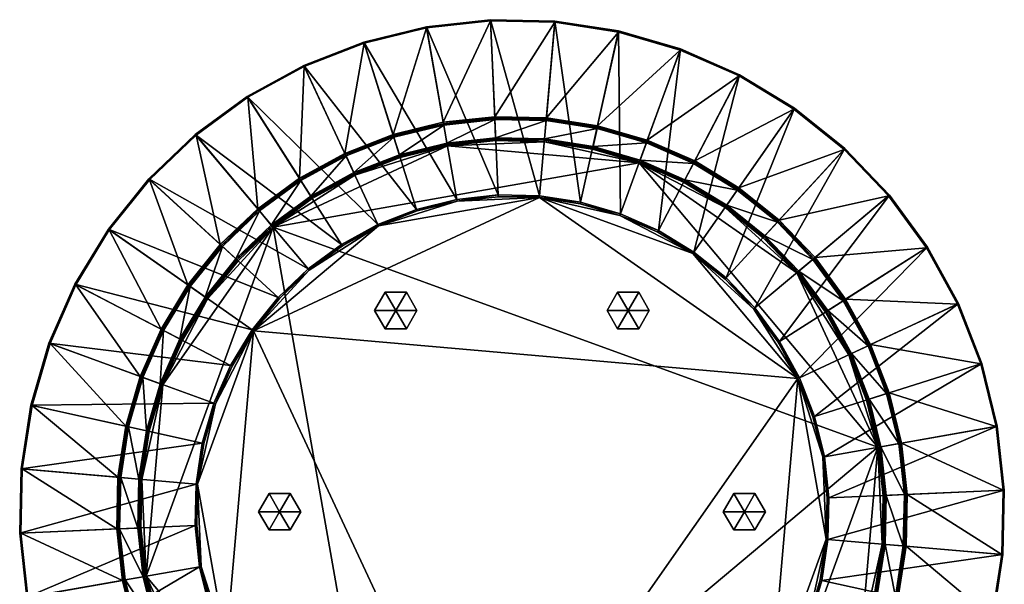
# Model space of a CAD drawing. Header units: millimetres. Extents: x 11262 to 12262, y -3984 to -1514.
# Tile 6 of 6: x 11562 to 11962, y -1743 to -1514. Entities that reach past the tile are written whole.
import ezdxf

# ---------------------------------------------------------------- set-up
doc = ezdxf.new("R2010")
doc.units = ezdxf.units.MM
doc.layers.add('002', color=7, linetype='Continuous', true_color=0x6c0888)

# ---------------------------------------------------------------- blocks, each defined once
blk = doc.blocks.new('Cylinder129')
at = {"color": 0}
mesh = blk.add_polyface(dxfattribs=at)
corners = [(0, 0), (15, 0), (7.5, 12.99), (-7.5, 12.99), (-15, 0), (-7.5, -12.99), (7.5, -12.99), (15, 0, 15), (7.5, 12.99, 15), (-7.5, 12.99, 15), (-15, 0, 15), (-7.5, -12.99, 15), (7.5, -12.99, 15), (0, 0, 15)]
mesh.append_faces([[corners[k] for k in face] for face in [(1, 8, 7), (2, 9, 8), (3, 10, 9), (4, 11, 10), (5, 12, 11), (6, 7, 12)]], dxfattribs={"vtx0": -1, "color": 0})
mesh.append_faces([[corners[k] for k in face] for face in [(0, 2, 1), (0, 3, 2), (0, 4, 3), (0, 5, 4), (0, 6, 5), (0, 1, 6), (13, 7, 8), (13, 8, 9), (13, 9, 10), (13, 10, 11), (13, 11, 12), (13, 12, 7)]], dxfattribs={"vtx0": -1, "vtx2": -1, "color": 0})
mesh.append_faces([[corners[k] for k in face] for face in [(1, 2, 8), (2, 3, 9), (3, 4, 10), (4, 5, 11), (5, 6, 12), (6, 1, 7)]], dxfattribs={"vtx2": -1, "color": 0})

msp = doc.modelspace()

# ---------------------------------------------------------------- block references
at = {"layer": '002', "color": 84, "true_color": 0x1bb11b, "xscale": 0.5721971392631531, "yscale": 0.5721971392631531, "zscale": 0.5590421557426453}
for p in [(11715.02, -1631.94, 37.97), (11809.43, -1631.94, 37.97), (11667.82, -1713.7, 37.97), (11856.64, -1713.7, 37.97)]:
    msp.add_blockref('Cylinder129', p, dxfattribs=at)

# ---------------------------------------------------------------- meshes
at = {"layer": '002', "color": 236, "true_color": 0x8d073a}
mesh = msp.add_polyface(dxfattribs=at)
corners = [(11773.46, -1585.35, 46.91), (11756.61, -1584.98, 46.91), (11753.5, -1513.73, 437.14), (11739.85, -1586.82, 46.91), (11727.47, -1516.58, 437.14), (11702.04, -1522.8, 437.14), (11753.52, -1514.2, 437.69), (11727.55, -1517.04, 437.69), (11734.32, -1555.44, 437.69), (11755.22, -1553.16, 437.69), (11702.18, -1523.25, 437.69), (11713.9, -1560.44, 437.69), (11694.31, -1568.06, 437.69), (11776.18, -1554.18, 437.13), (11755.24, -1553.73, 437.13), (11755.24, -1553.73, 382.34), (11734.42, -1556.01, 437.13), (11734.42, -1556.01, 382.34), (11714.08, -1560.99, 437.13), (11714.08, -1560.99, 382.34), (11755.27, -1554.3, 381.78), (11734.52, -1556.57, 381.78), (11735.82, -1563.92, 381.78), (11755.59, -1561.75, 381.78), (11714.25, -1561.53, 381.78), (11716.49, -1568.64, 381.78), (11775.43, -1562.75, 381.22), (11755.62, -1562.32, 381.22), (11755.62, -1562.32, 177.73), (11779.63, -1514.77, 437.69), (11776.13, -1554.75, 381.78), (11755.64, -1562.89, 177.17), (11775.38, -1563.32, 177.17)]
mesh.append_faces([[corners[k] for k in face] for face in [(0, 1, 2), (1, 3, 4), (4, 2, 1), (5, 4, 3), (6, 7, 8), (8, 9, 6), (7, 10, 11), (11, 8, 7), (12, 11, 10), (13, 14, 15), (14, 16, 17), (17, 15, 14), (16, 18, 19), (19, 17, 16), (20, 21, 22), (22, 23, 20), (21, 24, 25), (26, 27, 28), (2, 6, 29), (6, 2, 4), (4, 7, 6), (7, 4, 5), (5, 10, 7), (9, 14, 13), (14, 9, 8), (8, 16, 14), (16, 8, 11), (11, 18, 16), (15, 20, 30), (20, 15, 17), (17, 21, 20), (21, 17, 19), (19, 24, 21), (23, 27, 26), (27, 23, 22), (28, 31, 32)]], dxfattribs={"vtx2": -1, "color": 236})
mesh = msp.add_polyface(dxfattribs=at)
corners = [(11806.3, -1592.63, 46.91), (11790.12, -1587.91, 46.91), (11805.55, -1518.28, 437.14), (11773.46, -1585.35, 46.91), (11779.67, -1514.3, 437.14), (11753.5, -1513.73, 437.14), (11813.86, -1571.85, 177.17), (11794.9, -1566.33, 177.17), (11775.38, -1563.32, 177.17), (11736.02, -1565.04, 177.17), (11805.45, -1518.74, 437.69), (11779.63, -1514.77, 437.69), (11776.23, -1553.61, 437.69), (11797.01, -1556.81, 437.69), (11753.52, -1514.2, 437.69), (11755.22, -1553.16, 437.69), (11796.89, -1557.37, 437.13), (11776.18, -1554.18, 437.13), (11776.18, -1554.18, 382.34), (11796.89, -1557.37, 382.34), (11755.24, -1553.73, 382.34), (11796.76, -1557.93, 381.78), (11776.13, -1554.75, 381.78), (11775.48, -1562.18, 381.78), (11795.15, -1565.21, 381.78), (11755.27, -1554.3, 381.78), (11755.59, -1561.75, 381.78), (11795.03, -1565.77, 381.22), (11775.43, -1562.75, 381.22), (11775.43, -1562.75, 177.73), (11795.03, -1565.77, 177.73), (11755.62, -1562.32, 177.73)]
mesh.append_faces([[corners[k] for k in face] for face in [(6, 8, 9)]], dxfattribs={"vtx0": -1, "vtx1": -1, "vtx2": -1, "color": 236})
mesh.append_faces([[corners[k] for k in face] for face in [(0, 1, 2), (1, 3, 4), (4, 2, 1), (5, 4, 3), (6, 7, 8), (10, 11, 12), (12, 13, 10), (11, 14, 15), (15, 12, 11), (16, 17, 18), (18, 19, 16), (20, 18, 17), (21, 22, 23), (23, 24, 21), (22, 25, 26), (26, 23, 22), (27, 28, 29), (29, 30, 27), (31, 29, 28), (10, 2, 4), (4, 11, 10), (11, 4, 5), (16, 13, 12), (12, 17, 16), (17, 12, 15), (21, 19, 18), (18, 22, 21), (22, 18, 20), (27, 24, 23), (23, 28, 27), (28, 23, 26), (30, 7, 6), (7, 30, 29), (29, 8, 7), (8, 29, 31)]], dxfattribs={"vtx2": -1, "color": 236})
mesh = msp.add_polyface(dxfattribs=at)
corners = [(11854.66, -1536.15, 437.14), (11877.04, -1549.74, 437.14), (11836.13, -1608.16, 46.91), (11821.72, -1599.42, 46.91), (11806.3, -1592.63, 46.91), (11830.69, -1525.61, 437.14), (11805.55, -1518.28, 437.14), (11876.77, -1550.12, 437.69), (11854.44, -1536.57, 437.69), (11836.43, -1571.16, 437.69), (11854.4, -1582.07, 437.69), (11830.53, -1526.05, 437.69), (11817.19, -1562.69, 437.69), (11805.45, -1518.74, 437.69), (11797.01, -1556.81, 437.69), (11836.17, -1571.67, 437.13), (11817, -1563.23, 437.13), (11817, -1563.23, 382.34), (11836.17, -1571.67, 382.34), (11796.89, -1557.37, 437.13), (11796.89, -1557.37, 382.34), (11835.9, -1572.18, 381.78), (11816.8, -1563.77, 381.78), (11814.25, -1570.78, 381.78), (11796.76, -1557.93, 381.78), (11795.15, -1565.21, 381.78), (11814.05, -1571.31, 381.22), (11795.03, -1565.77, 381.22), (11795.03, -1565.77, 177.73), (11814.05, -1571.31, 177.73), (11813.86, -1571.85, 177.17)]
mesh.append_faces([[corners[k] for k in face] for face in [(0, 1, 2), (3, 4, 5), (5, 0, 3), (6, 5, 4), (7, 8, 9), (9, 10, 7), (8, 11, 12), (12, 9, 8), (11, 13, 14), (14, 12, 11), (15, 16, 17), (17, 18, 15), (16, 19, 20), (20, 17, 16), (21, 22, 23), (22, 24, 25), (25, 23, 22), (26, 27, 28), (28, 29, 26), (7, 1, 0), (0, 8, 7), (8, 0, 5), (5, 11, 8), (11, 5, 6), (6, 13, 11), (15, 9, 12), (12, 16, 15), (16, 12, 14), (14, 19, 16), (21, 18, 17), (17, 22, 21), (22, 17, 20), (20, 24, 22), (26, 23, 25), (25, 27, 26), (30, 29, 28)]], dxfattribs={"vtx2": -1, "color": 236})
mesh = msp.add_polyface(dxfattribs=at)
corners = [(11723.48, -1590.82, 46.91), (11707.78, -1596.93, 46.91), (11677.63, -1532.29, 437.14), (11702.04, -1522.8, 437.14), (11693, -1605.04, 46.91), (11654.68, -1544.88, 437.14), (11698.43, -1576.89, 177.17), (11681.12, -1586.39, 177.17), (11665.2, -1598.07, 177.17), (11736.02, -1565.04, 177.17), (11702.18, -1523.25, 437.69), (11677.83, -1532.72, 437.69), (11694.31, -1568.06, 437.69), (11675.88, -1578.17, 437.69), (11714.08, -1560.99, 437.13), (11694.55, -1568.58, 437.13), (11694.55, -1568.58, 382.34), (11676.19, -1578.65, 437.13), (11676.19, -1578.65, 382.34), (11659.3, -1591.04, 382.34), (11714.25, -1561.53, 381.78), (11694.8, -1569.1, 381.78), (11697.95, -1575.86, 381.78), (11676.5, -1579.14, 381.78), (11680.5, -1585.42, 381.78), (11664.46, -1597.19, 381.78), (11698.19, -1576.37, 381.22), (11680.81, -1585.91, 381.22), (11680.81, -1585.91, 177.73), (11698.19, -1576.37, 177.73), (11664.83, -1597.63, 177.73), (11693.36, -1605.61, 46.36)]
mesh.append_faces([[corners[k] for k in face] for face in [(9, 6, 8)]], dxfattribs={"vtx0": -1, "vtx1": -1, "vtx2": -1, "color": 236})
mesh.append_faces([[corners[k] for k in face] for face in [(0, 1, 2), (2, 3, 0), (1, 4, 5), (5, 2, 1), (6, 7, 8), (10, 11, 12), (13, 12, 11), (14, 15, 16), (15, 17, 18), (18, 16, 15), (19, 18, 17), (20, 21, 22), (21, 23, 24), (24, 22, 21), (25, 24, 23), (26, 27, 28), (28, 29, 26), (30, 28, 27), (31, 4, 1), (10, 3, 2), (2, 11, 10), (12, 15, 14), (15, 12, 13), (13, 17, 15), (16, 21, 20), (21, 16, 18), (18, 23, 21), (23, 18, 19), (26, 22, 24), (24, 27, 26), (27, 24, 25), (6, 29, 28), (28, 7, 6), (7, 28, 30), (30, 8, 7)]], dxfattribs={"vtx2": -1, "color": 236})
mesh = msp.add_polyface(dxfattribs=at)
corners = [(11708.06, -1597.54, 46.36), (11723.69, -1591.47, 46.36), (11739.97, -1587.48, 46.36), (11756.64, -1585.66, 46.36), (11773.4, -1586.02, 46.36), (11739.85, -1586.82, 46.91), (11723.48, -1590.82, 46.91), (11702.04, -1522.8, 437.14), (11775.38, -1563.32, 177.17), (11755.64, -1562.89, 177.17), (11736.02, -1565.04, 177.17), (11716.83, -1569.74, 177.17), (11698.43, -1576.89, 177.17), (11813.86, -1571.85, 177.17), (11665.2, -1598.07, 177.17), (11694.55, -1568.58, 382.34), (11714.08, -1560.99, 382.34), (11714.08, -1560.99, 437.13), (11716.49, -1568.64, 381.78), (11735.82, -1563.92, 381.78), (11734.52, -1556.57, 381.78), (11697.95, -1575.86, 381.78), (11714.25, -1561.53, 381.78), (11755.62, -1562.32, 381.22), (11735.92, -1564.48, 381.22), (11735.92, -1564.48, 177.73), (11755.62, -1562.32, 177.73), (11716.66, -1569.19, 381.22), (11716.66, -1569.19, 177.73), (11698.19, -1576.37, 381.22), (11698.19, -1576.37, 177.73), (11756.61, -1584.98, 46.91), (11707.78, -1596.93, 46.91), (11693.36, -1605.61, 46.36), (11713.9, -1560.44, 437.69), (11694.31, -1568.06, 437.69)]
mesh.append_faces([[corners[k] for k in face] for face in [(0, 2, 4), (13, 10, 14)]], dxfattribs={"vtx0": -1, "vtx1": -1, "vtx2": -1, "color": 236})
mesh.append_faces([[corners[k] for k in face] for face in [(0, 1, 2), (2, 3, 4), (5, 6, 7), (8, 9, 10), (10, 11, 12), (15, 16, 17), (18, 19, 20), (21, 18, 22), (23, 24, 25), (25, 26, 23), (24, 27, 28), (28, 25, 24), (27, 29, 30), (30, 28, 27), (2, 5, 31), (31, 3, 2), (1, 6, 5), (5, 2, 1), (0, 32, 6), (6, 1, 0), (32, 0, 33), (17, 34, 35), (22, 16, 15), (19, 24, 23), (24, 19, 18), (18, 27, 24), (27, 18, 21), (21, 29, 27), (9, 26, 25), (25, 10, 9), (10, 25, 28), (28, 11, 10), (11, 28, 30), (30, 12, 11)]], dxfattribs={"vtx2": -1, "color": 236})
mesh = msp.add_polyface(dxfattribs=at)
corners = [(11693, -1605.04, 46.91), (11679.41, -1615, 46.91), (11633.56, -1560.37, 437.14), (11654.68, -1544.88, 437.14), (11614.65, -1578.47, 437.14), (11598.26, -1598.89, 437.14), (11667.23, -1626.66, 46.91), (11677.83, -1532.72, 437.69), (11654.93, -1545.28, 437.69), (11675.88, -1578.17, 437.69), (11633.87, -1560.73, 437.69), (11658.93, -1590.6, 437.69), (11615, -1578.79, 437.69), (11643.75, -1605.14, 437.69), (11598.65, -1599.16, 437.69), (11630.59, -1621.53, 437.69), (11676.19, -1578.65, 437.13), (11659.3, -1591.04, 437.13), (11659.3, -1591.04, 382.34), (11644.17, -1605.52, 437.13), (11644.17, -1605.52, 382.34), (11676.5, -1579.14, 381.78), (11659.67, -1591.48, 381.78), (11664.46, -1597.19, 381.78), (11650.09, -1610.95, 381.78), (11680.81, -1585.91, 381.22), (11664.83, -1597.63, 381.22), (11664.83, -1597.63, 177.73), (11650.51, -1611.33, 177.73), (11677.63, -1532.29, 437.14), (11644.59, -1605.91, 381.78), (11665.2, -1598.07, 177.17)]
mesh.append_faces([[corners[k] for k in face] for face in [(0, 1, 2), (2, 3, 0), (4, 2, 1), (5, 4, 6), (7, 8, 9), (8, 10, 11), (11, 9, 8), (10, 12, 13), (13, 11, 10), (12, 14, 15), (15, 13, 12), (16, 17, 18), (17, 19, 20), (20, 18, 17), (21, 22, 23), (24, 23, 22), (25, 26, 27), (28, 27, 26), (7, 29, 3), (3, 8, 7), (8, 3, 2), (2, 10, 8), (10, 2, 4), (4, 12, 10), (12, 4, 5), (5, 14, 12), (16, 9, 11), (11, 17, 16), (17, 11, 13), (13, 19, 17), (18, 22, 21), (22, 18, 20), (20, 30, 22), (23, 26, 25), (26, 23, 24), (31, 27, 28)]], dxfattribs={"vtx2": -1, "color": 236})
mesh = msp.add_polyface(dxfattribs=at)
corners = [(11773.4, -1586.02, 46.36), (11789.97, -1588.57, 46.36), (11806.07, -1593.26, 46.36), (11836.13, -1608.16, 46.91), (11821.72, -1599.42, 46.91), (11854.66, -1536.15, 437.14), (11848.81, -1590.05, 177.17), (11831.93, -1579.81, 177.17), (11813.86, -1571.85, 177.17), (11870.41, -1595.64, 437.13), (11854.08, -1582.53, 437.13), (11854.08, -1582.53, 382.34), (11870.41, -1595.64, 382.34), (11836.17, -1571.67, 437.13), (11836.17, -1571.67, 382.34), (11870.02, -1596.07, 381.78), (11853.75, -1583, 381.78), (11849.47, -1589.11, 381.78), (11835.9, -1572.18, 381.78), (11832.46, -1578.79, 381.78), (11814.25, -1570.78, 381.78), (11849.14, -1589.58, 381.22), (11832.2, -1579.3, 381.22), (11832.2, -1579.3, 177.73), (11849.14, -1589.58, 177.73), (11814.05, -1571.31, 381.22), (11814.05, -1571.31, 177.73), (11790.12, -1587.91, 46.91), (11806.3, -1592.63, 46.91), (11773.46, -1585.35, 46.91), (11756.64, -1585.66, 46.36), (11756.61, -1584.98, 46.91), (11870.8, -1595.22, 437.69), (11854.4, -1582.07, 437.69), (11836.43, -1571.16, 437.69)]
mesh.append_faces([[corners[k] for k in face] for face in [(0, 1, 2), (3, 4, 5), (6, 7, 8), (9, 10, 11), (11, 12, 9), (10, 13, 14), (14, 11, 10), (15, 16, 17), (16, 18, 19), (19, 17, 16), (20, 19, 18), (21, 22, 23), (23, 24, 21), (22, 25, 26), (26, 23, 22), (1, 27, 28), (0, 29, 27), (27, 1, 0), (30, 31, 29), (29, 0, 30), (9, 32, 33), (33, 10, 9), (10, 33, 34), (34, 13, 10), (15, 12, 11), (11, 16, 15), (16, 11, 14), (14, 18, 16), (21, 17, 19), (19, 22, 21), (22, 19, 20), (20, 25, 22), (6, 24, 23), (23, 7, 6), (7, 23, 26), (26, 8, 7)]], dxfattribs={"vtx2": -1, "color": 236})
mesh = msp.add_polyface(dxfattribs=at)
corners = [(11806.07, -1593.26, 46.36), (11821.41, -1600.02, 46.36), (11835.74, -1608.71, 46.36), (11773.4, -1586.02, 46.36), (11848.82, -1619.21, 46.36), (11860.41, -1631.32, 46.36), (11870.33, -1644.84, 46.36), (11878.39, -1659.54, 46.36), (11751.06, -1841.39, 46.36), (11657.24, -1640.19, 46.36), (11860.93, -1630.88, 46.91), (11849.27, -1618.71, 46.91), (11897.46, -1566.12, 437.14), (11836.13, -1608.16, 46.91), (11877.04, -1549.74, 437.14), (11877.87, -1616.67, 177.17), (11864.21, -1602.41, 177.17), (11848.81, -1590.05, 177.17), (11813.86, -1571.85, 177.17), (11910.89, -1687.49, 177.17), (11665.2, -1598.07, 177.17), (11849.47, -1589.11, 381.78), (11864.99, -1601.56, 381.78), (11870.02, -1596.07, 381.78), (11878.31, -1616.3, 381.22), (11864.6, -1601.99, 381.22), (11864.6, -1601.99, 177.73), (11849.14, -1589.58, 381.22), (11849.14, -1589.58, 177.73), (11870.9, -1644.48, 46.91), (11821.72, -1599.42, 46.91), (11806.3, -1592.63, 46.91), (11789.97, -1588.57, 46.36)]
mesh.append_faces([[corners[k] for k in face] for face in [(3, 0, 2), (2, 5, 7), (3, 2, 7), (7, 8, 9), (3, 7, 9), (15, 17, 18), (19, 15, 18), (19, 18, 20)]], dxfattribs={"vtx0": -1, "vtx1": -1, "vtx2": -1, "color": 236})
mesh.append_faces([[corners[k] for k in face] for face in [(0, 1, 2), (2, 4, 5), (5, 6, 7), (10, 11, 12), (11, 13, 14), (15, 16, 17), (21, 22, 23), (24, 25, 26), (25, 27, 28), (28, 26, 25), (5, 10, 29), (29, 6, 5), (4, 11, 10), (10, 5, 4), (2, 13, 11), (11, 4, 2), (1, 30, 13), (13, 2, 1), (0, 31, 30), (30, 1, 0), (31, 0, 32), (22, 25, 24), (25, 22, 21), (21, 27, 25), (26, 16, 15), (16, 26, 28), (28, 17, 16)]], dxfattribs={"vtx2": -1, "color": 236})
mesh = msp.add_polyface(dxfattribs=at)
corners = [(11870.9, -1644.48, 46.91), (11860.93, -1630.88, 46.91), (11915.57, -1585.04, 437.14), (11931.05, -1606.15, 437.14), (11897.46, -1566.12, 437.14), (11877.04, -1549.74, 437.14), (11849.27, -1618.71, 46.91), (11943.21, -1629.31, 437.69), (11930.65, -1606.41, 437.69), (11897.76, -1627.36, 437.69), (11915.21, -1585.34, 437.69), (11885.33, -1610.41, 437.69), (11897.14, -1566.47, 437.69), (11870.8, -1595.22, 437.69), (11876.77, -1550.12, 437.69), (11854.4, -1582.07, 437.69), (11897.28, -1627.67, 437.13), (11884.89, -1610.78, 437.13), (11884.89, -1610.78, 382.34), (11870.41, -1595.64, 437.13), (11870.41, -1595.64, 382.34), (11896.8, -1627.97, 381.78), (11884.46, -1611.14, 381.78), (11878.74, -1615.94, 381.78), (11870.02, -1596.07, 381.78), (11864.99, -1601.56, 381.78), (11890.03, -1632.29, 381.22), (11878.31, -1616.3, 381.22), (11878.31, -1616.3, 177.73), (11864.6, -1601.99, 177.73), (11943.64, -1629.11, 437.14), (11877.87, -1616.67, 177.17)]
mesh.append_faces([[corners[k] for k in face] for face in [(0, 1, 2), (2, 3, 0), (4, 2, 1), (5, 4, 6), (7, 8, 9), (8, 10, 11), (11, 9, 8), (10, 12, 13), (13, 11, 10), (12, 14, 15), (15, 13, 12), (16, 17, 18), (17, 19, 20), (20, 18, 17), (21, 22, 23), (22, 24, 25), (25, 23, 22), (26, 27, 28), (29, 28, 27), (7, 30, 3), (3, 8, 7), (8, 3, 2), (2, 10, 8), (10, 2, 4), (4, 12, 10), (12, 4, 5), (5, 14, 12), (11, 17, 16), (17, 11, 13), (13, 19, 17), (18, 22, 21), (22, 18, 20), (20, 24, 22), (23, 27, 26), (27, 23, 25), (31, 28, 29)]], dxfattribs={"vtx2": -1, "color": 236})
mesh = msp.add_polyface(dxfattribs=at)
corners = [(11679.84, -1615.52, 46.36), (11693.36, -1605.61, 46.36), (11708.06, -1597.54, 46.36), (11641.79, -1669.87, 46.36), (11648.54, -1654.52, 46.36), (11657.24, -1640.19, 46.36), (11634.54, -1702.53, 46.36), (11646.07, -1767.87, 46.36), (11773.4, -1586.02, 46.36), (11667.73, -1627.11, 46.36), (11679.41, -1615, 46.91), (11667.23, -1626.66, 46.91), (11614.65, -1578.47, 437.14), (11656.68, -1639.8, 46.91), (11598.26, -1598.89, 437.14), (11710.6, -1855.56, 177.17), (11910.89, -1687.49, 177.17), (11665.2, -1598.07, 177.17), (11638.57, -1627.12, 177.17), (11620.38, -1662.08, 177.17), (11650.93, -1611.72, 177.17), (11631.06, -1621.86, 382.34), (11644.17, -1605.52, 382.34), (11644.17, -1605.52, 437.13), (11659.67, -1591.48, 381.78), (11644.59, -1605.91, 381.78), (11650.09, -1610.95, 381.78), (11637.64, -1626.46, 381.78), (11664.83, -1597.63, 381.22), (11650.51, -1611.33, 381.22), (11650.51, -1611.33, 177.73), (11638.1, -1626.79, 381.22), (11638.1, -1626.79, 177.73), (11647.94, -1654.21, 46.91), (11641.15, -1669.64, 46.91), (11637.1, -1685.96, 46.36), (11693, -1605.04, 46.91)]
mesh.append_faces([[corners[k] for k in face] for face in [(6, 3, 5), (7, 6, 5), (2, 8, 5), (0, 2, 5), (15, 16, 17), (18, 19, 17)]], dxfattribs={"vtx0": -1, "vtx1": -1, "vtx2": -1, "color": 236})
mesh.append_faces([[corners[k] for k in face] for face in [(9, 0, 5), (20, 18, 17)]], dxfattribs={"vtx1": -1, "color": 236})
mesh.append_faces([[corners[k] for k in face] for face in [(0, 1, 2), (3, 4, 5), (10, 11, 12), (11, 13, 14), (21, 22, 23), (24, 25, 26), (27, 26, 25), (28, 29, 30), (29, 31, 32), (32, 30, 29), (4, 33, 13), (13, 5, 4), (3, 34, 33), (33, 4, 3), (34, 3, 35), (0, 10, 36), (36, 1, 0), (9, 11, 10), (10, 0, 9), (5, 13, 11), (11, 9, 5), (25, 22, 21), (26, 29, 28), (29, 26, 27), (27, 31, 29), (30, 20, 17), (20, 30, 32), (32, 18, 20)]], dxfattribs={"vtx2": -1, "color": 236})
mesh = msp.add_polyface(dxfattribs=at)
corners = [(11584.68, -1621.28, 437.14), (11598.26, -1598.89, 437.14), (11656.68, -1639.8, 46.91), (11574.13, -1645.24, 437.14), (11647.94, -1654.21, 46.91), (11566.8, -1670.38, 437.14), (11641.15, -1669.64, 46.91), (11598.65, -1599.16, 437.69), (11585.1, -1621.49, 437.69), (11619.68, -1639.5, 437.69), (11630.59, -1621.53, 437.69), (11574.58, -1645.4, 437.69), (11611.22, -1658.74, 437.69), (11567.27, -1670.48, 437.69), (11605.34, -1678.92, 437.69), (11620.19, -1639.77, 437.13), (11611.76, -1658.94, 437.13), (11611.76, -1658.94, 382.34), (11620.19, -1639.77, 382.34), (11605.89, -1679.05, 437.13), (11605.89, -1679.05, 382.34), (11620.7, -1640.03, 381.78), (11612.29, -1659.13, 381.78), (11619.3, -1661.68, 381.78), (11606.45, -1679.17, 381.78), (11613.73, -1680.78, 381.78), (11619.84, -1661.88, 381.22), (11614.29, -1680.91, 381.22), (11614.29, -1680.91, 177.73), (11619.84, -1661.88, 177.73), (11620.38, -1662.08, 177.17), (11614.85, -1681.03, 177.17)]
mesh.append_faces([[corners[k] for k in face] for face in [(0, 1, 2), (3, 0, 4), (5, 3, 6), (7, 8, 9), (9, 10, 7), (8, 11, 12), (12, 9, 8), (11, 13, 14), (14, 12, 11), (15, 16, 17), (17, 18, 15), (16, 19, 20), (20, 17, 16), (21, 22, 23), (22, 24, 25), (25, 23, 22), (26, 27, 28), (28, 29, 26), (7, 1, 0), (0, 8, 7), (8, 0, 3), (3, 11, 8), (11, 3, 5), (5, 13, 11), (15, 9, 12), (12, 16, 15), (16, 12, 14), (14, 19, 16), (21, 18, 17), (17, 22, 21), (22, 17, 20), (20, 24, 22), (26, 23, 25), (25, 27, 26), (30, 29, 28), (28, 31, 30)]], dxfattribs={"vtx2": -1, "color": 236})
mesh = msp.add_polyface(dxfattribs=at)
corners = [(11634.54, -1702.53, 46.36), (11637.1, -1685.96, 46.36), (11641.79, -1669.87, 46.36), (11656.68, -1639.8, 46.91), (11647.94, -1654.21, 46.91), (11584.68, -1621.28, 437.14), (11641.15, -1669.64, 46.91), (11574.13, -1645.24, 437.14), (11638.57, -1627.12, 177.17), (11628.33, -1644, 177.17), (11620.38, -1662.08, 177.17), (11613.57, -1739.92, 177.17), (11665.2, -1598.07, 177.17), (11631.06, -1621.86, 437.13), (11620.19, -1639.77, 437.13), (11620.19, -1639.77, 382.34), (11631.06, -1621.86, 382.34), (11644.17, -1605.52, 437.13), (11631.53, -1622.19, 381.78), (11620.7, -1640.03, 381.78), (11627.31, -1643.47, 381.78), (11637.64, -1626.46, 381.78), (11619.3, -1661.68, 381.78), (11644.59, -1605.91, 381.78), (11638.1, -1626.79, 381.22), (11627.82, -1643.74, 381.22), (11627.82, -1643.74, 177.73), (11638.1, -1626.79, 177.73), (11619.84, -1661.88, 381.22), (11619.84, -1661.88, 177.73), (11636.44, -1685.82, 46.91), (11633.87, -1702.48, 46.91), (11634.18, -1719.3, 46.36), (11633.51, -1719.32, 46.91), (11630.59, -1621.53, 437.69), (11619.68, -1639.5, 437.69), (11643.75, -1605.14, 437.69)]
mesh.append_faces([[corners[k] for k in face] for face in [(10, 11, 12)]], dxfattribs={"vtx0": -1, "vtx1": -1, "vtx2": -1, "color": 236})
mesh.append_faces([[corners[k] for k in face] for face in [(0, 1, 2), (3, 4, 5), (4, 6, 7), (8, 9, 10), (13, 14, 15), (15, 16, 13), (17, 13, 16), (18, 19, 20), (20, 21, 18), (22, 20, 19), (23, 18, 21), (24, 25, 26), (26, 27, 24), (25, 28, 29), (29, 26, 25), (1, 30, 6), (0, 31, 30), (30, 1, 0), (32, 33, 31), (31, 0, 32), (13, 34, 35), (35, 14, 13), (17, 36, 34), (34, 13, 17), (18, 16, 15), (15, 19, 18), (16, 18, 23), (24, 21, 20), (20, 25, 24), (25, 20, 22), (22, 28, 25), (8, 27, 26), (26, 9, 8), (9, 26, 29), (29, 10, 9)]], dxfattribs={"vtx2": -1, "color": 236})
mesh = msp.add_polyface(dxfattribs=at)
corners = [(11718.39, -1834.15, 46.36), (11703.05, -1827.39, 46.36), (11688.71, -1818.7, 46.36), (11751.06, -1841.39, 46.36), (11675.64, -1808.2, 46.36), (11664.04, -1796.09, 46.36), (11654.13, -1782.57, 46.36), (11646.07, -1767.87, 46.36), (11657.24, -1640.19, 46.36), (11663.53, -1796.52, 46.91), (11675.18, -1808.7, 46.91), (11627, -1861.28, 437.14), (11688.33, -1819.25, 46.91), (11647.42, -1877.67, 437.14), (11646.59, -1810.74, 177.17), (11660.25, -1825, 177.17), (11675.64, -1837.36, 177.17), (11710.6, -1855.56, 177.17), (11613.57, -1739.92, 177.17), (11665.2, -1598.07, 177.17), (11640, -1816.27, 381.78), (11654.43, -1831.34, 381.78), (11659.47, -1825.84, 381.78), (11674.99, -1838.3, 381.78), (11646.15, -1811.1, 381.22), (11659.86, -1825.42, 381.22), (11659.86, -1825.42, 177.73), (11675.32, -1837.83, 381.22), (11675.32, -1837.83, 177.73), (11653.56, -1782.93, 46.91), (11702.73, -1827.99, 46.91), (11718.16, -1834.78, 46.91), (11734.49, -1838.84, 46.36), (11654.05, -1831.76, 382.34), (11670.38, -1844.87, 382.34)]
mesh.append_faces([[corners[k] for k in face] for face in [(3, 0, 2), (2, 5, 7), (3, 2, 7), (3, 7, 8), (14, 16, 17), (18, 14, 17), (18, 17, 19)]], dxfattribs={"vtx0": -1, "vtx1": -1, "vtx2": -1, "color": 236})
mesh.append_faces([[corners[k] for k in face] for face in [(0, 1, 2), (2, 4, 5), (5, 6, 7), (9, 10, 11), (10, 12, 13), (14, 15, 16), (20, 21, 22), (23, 22, 21), (24, 25, 26), (25, 27, 28), (28, 26, 25), (5, 9, 29), (29, 6, 5), (4, 10, 9), (9, 5, 4), (2, 12, 10), (10, 4, 2), (1, 30, 12), (12, 2, 1), (0, 31, 30), (30, 1, 0), (31, 0, 32), (21, 33, 34), (22, 25, 24), (25, 22, 23), (23, 27, 25), (26, 15, 14), (15, 26, 28), (28, 16, 15)]], dxfattribs={"vtx2": -1, "color": 236})
mesh = msp.add_polyface(dxfattribs=at)
corners = [(11943.64, -1629.11, 437.14), (11953.13, -1653.51, 437.14), (11885.11, -1674.96, 46.91), (11879, -1659.25, 46.91), (11870.9, -1644.48, 46.91), (11931.05, -1606.15, 437.14), (11899.04, -1649.91, 177.17), (11889.54, -1632.6, 177.17), (11877.87, -1616.67, 177.17), (11910.89, -1687.49, 177.17), (11952.68, -1653.65, 437.69), (11943.21, -1629.31, 437.69), (11907.87, -1645.79, 437.69), (11897.76, -1627.36, 437.69), (11914.95, -1665.55, 437.13), (11907.35, -1646.03, 437.13), (11907.35, -1646.03, 382.34), (11897.28, -1627.67, 437.13), (11897.28, -1627.67, 382.34), (11884.89, -1610.78, 382.34), (11914.4, -1665.72, 381.78), (11906.84, -1646.27, 381.78), (11900.08, -1649.42, 381.78), (11896.8, -1627.97, 381.78), (11890.51, -1631.98, 381.78), (11878.74, -1615.94, 381.78), (11899.56, -1649.67, 381.22), (11890.03, -1632.29, 381.22), (11890.03, -1632.29, 177.73), (11899.56, -1649.67, 177.73), (11878.31, -1616.3, 177.73), (11870.33, -1644.84, 46.36), (11885.33, -1610.41, 437.69)]
mesh.append_faces([[corners[k] for k in face] for face in [(9, 6, 8)]], dxfattribs={"vtx0": -1, "vtx1": -1, "vtx2": -1, "color": 236})
mesh.append_faces([[corners[k] for k in face] for face in [(0, 1, 2), (3, 4, 5), (5, 0, 3), (6, 7, 8), (10, 11, 12), (13, 12, 11), (14, 15, 16), (15, 17, 18), (18, 16, 15), (19, 18, 17), (20, 21, 22), (21, 23, 24), (24, 22, 21), (25, 24, 23), (26, 27, 28), (28, 29, 26), (30, 28, 27), (31, 4, 3), (10, 1, 0), (0, 11, 10), (12, 15, 14), (15, 12, 13), (13, 17, 15), (17, 13, 32), (16, 21, 20), (21, 16, 18), (18, 23, 21), (23, 18, 19), (26, 22, 24), (24, 27, 26), (27, 24, 25), (6, 29, 28), (28, 7, 6), (7, 28, 30), (30, 8, 7)]], dxfattribs={"vtx2": -1, "color": 236})
mesh = msp.add_polyface(dxfattribs=at)
corners = [(11878.39, -1659.54, 46.36), (11884.47, -1675.16, 46.36), (11888.45, -1691.45, 46.36), (11890.28, -1708.11, 46.36), (11889.91, -1724.88, 46.36), (11889.12, -1691.33, 46.91), (11885.11, -1674.96, 46.91), (11953.13, -1653.51, 437.14), (11879, -1659.25, 46.91), (11943.64, -1629.11, 437.14), (11912.61, -1726.86, 177.17), (11913.04, -1707.12, 177.17), (11910.89, -1687.49, 177.17), (11906.2, -1668.31, 177.17), (11899.04, -1649.91, 177.17), (11907.35, -1646.03, 382.34), (11914.95, -1665.55, 382.34), (11914.95, -1665.55, 437.13), (11907.29, -1667.97, 381.78), (11912.02, -1687.29, 381.78), (11919.36, -1686, 381.78), (11900.08, -1649.42, 381.78), (11914.4, -1665.72, 381.78), (11913.61, -1707.1, 381.22), (11911.45, -1687.39, 381.22), (11911.45, -1687.39, 177.73), (11913.61, -1707.1, 177.73), (11906.74, -1668.14, 381.22), (11906.74, -1668.14, 177.73), (11899.56, -1649.67, 381.22), (11899.56, -1649.67, 177.73), (11890.95, -1708.08, 46.91), (11870.33, -1644.84, 46.36), (11915.49, -1665.38, 437.69), (11907.87, -1645.79, 437.69)]
mesh.append_faces([[corners[k] for k in face] for face in [(0, 2, 4)]], dxfattribs={"vtx0": -1, "vtx1": -1, "vtx2": -1, "color": 236})
mesh.append_faces([[corners[k] for k in face] for face in [(0, 1, 2), (2, 3, 4), (5, 6, 7), (6, 8, 9), (10, 11, 12), (12, 13, 14), (15, 16, 17), (18, 19, 20), (21, 18, 22), (23, 24, 25), (25, 26, 23), (24, 27, 28), (28, 25, 24), (27, 29, 30), (30, 28, 27), (2, 5, 31), (31, 3, 2), (1, 6, 5), (5, 2, 1), (0, 8, 6), (6, 1, 0), (8, 0, 32), (17, 33, 34), (22, 16, 15), (19, 24, 23), (24, 19, 18), (18, 27, 24), (27, 18, 21), (21, 29, 27), (11, 26, 25), (25, 12, 11), (12, 25, 28), (28, 13, 12), (13, 28, 30), (30, 14, 13)]], dxfattribs={"vtx2": -1, "color": 236})
mesh = msp.add_polyface(dxfattribs=at)
corners = [(11890.58, -1724.93, 46.91), (11890.95, -1708.08, 46.91), (11962.21, -1704.97, 437.14), (11889.12, -1691.33, 46.91), (11959.36, -1678.95, 437.14), (11953.13, -1653.51, 437.14), (11961.74, -1704.99, 437.69), (11958.89, -1679.03, 437.69), (11920.49, -1685.8, 437.69), (11922.78, -1706.69, 437.69), (11952.68, -1653.65, 437.69), (11915.49, -1665.38, 437.69), (11907.87, -1645.79, 437.69), (11921.75, -1727.66, 437.13), (11922.21, -1706.72, 437.13), (11922.21, -1706.72, 382.34), (11919.92, -1685.9, 437.13), (11919.92, -1685.9, 382.34), (11914.95, -1665.55, 437.13), (11914.95, -1665.55, 382.34), (11921.63, -1706.74, 381.78), (11919.36, -1686, 381.78), (11912.02, -1687.29, 381.78), (11914.18, -1707.07, 381.78), (11914.4, -1665.72, 381.78), (11907.29, -1667.97, 381.78), (11913.18, -1726.91, 381.22), (11913.61, -1707.1, 381.22), (11913.61, -1707.1, 177.73), (11961.17, -1731.11, 437.69), (11921.18, -1727.61, 381.78), (11913.04, -1707.12, 177.17), (11912.61, -1726.86, 177.17)]
mesh.append_faces([[corners[k] for k in face] for face in [(0, 1, 2), (1, 3, 4), (4, 2, 1), (5, 4, 3), (6, 7, 8), (8, 9, 6), (7, 10, 11), (11, 8, 7), (12, 11, 10), (13, 14, 15), (14, 16, 17), (17, 15, 14), (16, 18, 19), (19, 17, 16), (20, 21, 22), (22, 23, 20), (21, 24, 25), (26, 27, 28), (2, 6, 29), (6, 2, 4), (4, 7, 6), (7, 4, 5), (5, 10, 7), (9, 14, 13), (14, 9, 8), (8, 16, 14), (16, 8, 11), (11, 18, 16), (15, 20, 30), (20, 15, 17), (17, 21, 20), (21, 17, 19), (19, 24, 21), (23, 27, 26), (27, 23, 22), (28, 31, 32)]], dxfattribs={"vtx2": -1, "color": 236})
mesh = msp.add_polyface(dxfattribs=at)
corners = [(11889.91, -1724.88, 46.36), (11887.36, -1741.45, 46.36), (11882.67, -1757.54, 46.36), (11875.92, -1772.89, 46.36), (11867.22, -1787.22, 46.36), (11878.39, -1659.54, 46.36), (11751.06, -1841.39, 46.36), (11867.77, -1787.61, 46.91), (11876.52, -1773.2, 46.91), (11939.78, -1806.13, 437.14), (11885.88, -1800.29, 177.17), (11896.13, -1783.41, 177.17), (11904.08, -1765.33, 177.17), (11859.26, -1829.34, 177.17), (11910.89, -1687.49, 177.17), (11710.6, -1855.56, 177.17), (11893.4, -1805.55, 437.13), (11904.26, -1787.64, 437.13), (11904.26, -1787.64, 382.34), (11892.93, -1805.22, 381.78), (11903.76, -1787.38, 381.78), (11897.14, -1783.94, 381.78), (11905.16, -1765.73, 381.78), (11886.35, -1800.62, 381.22), (11896.64, -1783.67, 381.22), (11896.64, -1783.67, 177.73), (11886.35, -1800.62, 177.73), (11904.62, -1765.53, 381.22), (11904.62, -1765.53, 177.73), (11857.22, -1800.75, 46.91), (11883.3, -1757.77, 46.91), (11888.02, -1741.59, 46.91), (11890.58, -1724.93, 46.91), (11890.28, -1708.11, 46.36), (11890.95, -1708.08, 46.91), (11904.77, -1787.91, 437.69)]
mesh.append_faces([[corners[k] for k in face] for face in [(0, 2, 4), (5, 0, 4), (5, 4, 6), (13, 12, 14), (15, 13, 14)]], dxfattribs={"vtx0": -1, "vtx1": -1, "vtx2": -1, "color": 236})
mesh.append_faces([[corners[k] for k in face] for face in [(0, 1, 2), (2, 3, 4), (7, 8, 9), (10, 11, 12), (16, 17, 18), (19, 20, 21), (22, 21, 20), (23, 24, 25), (25, 26, 23), (24, 27, 28), (28, 25, 24), (4, 7, 29), (3, 8, 7), (7, 4, 3), (2, 30, 8), (8, 3, 2), (1, 31, 30), (30, 2, 1), (0, 32, 31), (31, 1, 0), (33, 34, 32), (32, 0, 33), (35, 17, 16), (18, 20, 19), (21, 24, 23), (24, 21, 22), (22, 27, 24), (10, 26, 25), (25, 11, 10), (11, 25, 28), (28, 12, 11)]], dxfattribs={"vtx2": -1, "color": 236})
mesh = msp.add_polyface(dxfattribs=at)
corners = [(11641.15, -1669.64, 46.91), (11636.44, -1685.82, 46.91), (11566.8, -1670.38, 437.14), (11633.87, -1702.48, 46.91), (11562.82, -1696.26, 437.14), (11562.25, -1722.44, 437.14), (11620.38, -1662.08, 177.17), (11614.85, -1681.03, 177.17), (11611.85, -1700.55, 177.17), (11613.57, -1739.92, 177.17), (11567.27, -1670.48, 437.69), (11563.29, -1696.3, 437.69), (11602.14, -1699.7, 437.69), (11605.34, -1678.92, 437.69), (11562.72, -1722.42, 437.69), (11601.68, -1720.71, 437.69), (11605.89, -1679.05, 437.13), (11602.71, -1699.75, 437.13), (11602.71, -1699.75, 382.34), (11605.89, -1679.05, 382.34), (11602.25, -1720.69, 382.34), (11606.45, -1679.17, 381.78), (11603.28, -1699.8, 381.78), (11610.71, -1700.45, 381.78), (11613.73, -1680.78, 381.78), (11602.82, -1720.66, 381.78), (11610.27, -1720.34, 381.78), (11614.29, -1680.91, 381.22), (11611.28, -1700.5, 381.22), (11611.28, -1700.5, 177.73), (11614.29, -1680.91, 177.73), (11610.84, -1720.31, 177.73)]
mesh.append_faces([[corners[k] for k in face] for face in [(6, 8, 9)]], dxfattribs={"vtx0": -1, "vtx1": -1, "vtx2": -1, "color": 236})
mesh.append_faces([[corners[k] for k in face] for face in [(0, 1, 2), (1, 3, 4), (4, 2, 1), (5, 4, 3), (6, 7, 8), (10, 11, 12), (12, 13, 10), (11, 14, 15), (15, 12, 11), (16, 17, 18), (18, 19, 16), (20, 18, 17), (21, 22, 23), (23, 24, 21), (22, 25, 26), (26, 23, 22), (27, 28, 29), (29, 30, 27), (31, 29, 28), (10, 2, 4), (4, 11, 10), (11, 4, 5), (16, 13, 12), (12, 17, 16), (17, 12, 15), (21, 19, 18), (18, 22, 21), (22, 18, 20), (27, 24, 23), (23, 28, 27), (28, 23, 26), (7, 30, 29), (29, 8, 7), (8, 29, 31)]], dxfattribs={"vtx2": -1, "color": 236})
mesh = msp.add_polyface(dxfattribs=at)
corners = [(11883.3, -1757.77, 46.91), (11888.02, -1741.59, 46.91), (11957.65, -1757.03, 437.14), (11890.58, -1724.93, 46.91), (11961.63, -1731.15, 437.14), (11962.21, -1704.97, 437.14), (11904.08, -1765.33, 177.17), (11909.6, -1746.38, 177.17), (11912.61, -1726.86, 177.17), (11910.89, -1687.49, 177.17), (11957.19, -1756.93, 437.69), (11961.17, -1731.11, 437.69), (11922.32, -1727.71, 437.69), (11919.12, -1748.49, 437.69), (11961.74, -1704.99, 437.69), (11922.78, -1706.69, 437.69), (11918.56, -1748.36, 437.13), (11921.75, -1727.66, 437.13), (11921.75, -1727.66, 382.34), (11918.56, -1748.36, 382.34), (11922.21, -1706.72, 382.34), (11918, -1748.24, 381.78), (11921.18, -1727.61, 381.78), (11913.75, -1726.96, 381.78), (11910.72, -1746.63, 381.78), (11921.63, -1706.74, 381.78), (11914.18, -1707.07, 381.78), (11910.17, -1746.5, 381.22), (11913.18, -1726.91, 381.22), (11913.18, -1726.91, 177.73), (11910.17, -1746.5, 177.73), (11913.61, -1707.1, 177.73)]
mesh.append_faces([[corners[k] for k in face] for face in [(6, 8, 9)]], dxfattribs={"vtx0": -1, "vtx1": -1, "vtx2": -1, "color": 236})
mesh.append_faces([[corners[k] for k in face] for face in [(0, 1, 2), (1, 3, 4), (4, 2, 1), (5, 4, 3), (6, 7, 8), (10, 11, 12), (12, 13, 10), (11, 14, 15), (15, 12, 11), (16, 17, 18), (18, 19, 16), (20, 18, 17), (21, 22, 23), (23, 24, 21), (22, 25, 26), (26, 23, 22), (27, 28, 29), (29, 30, 27), (31, 29, 28), (10, 2, 4), (4, 11, 10), (11, 4, 5), (16, 13, 12), (12, 17, 16), (17, 12, 15), (21, 19, 18), (18, 22, 21), (22, 18, 20), (27, 24, 23), (23, 28, 27), (28, 23, 26), (30, 7, 6), (7, 30, 29), (29, 8, 7), (8, 29, 31)]], dxfattribs={"vtx2": -1, "color": 236})
mesh = msp.add_polyface(dxfattribs=at)
corners = [(11633.87, -1702.48, 46.91), (11633.51, -1719.32, 46.91), (11562.25, -1722.44, 437.14), (11635.34, -1736.08, 46.91), (11565.1, -1748.46, 437.14), (11571.32, -1773.9, 437.14), (11562.72, -1722.42, 437.69), (11565.57, -1748.38, 437.69), (11603.97, -1741.61, 437.69), (11601.68, -1720.71, 437.69), (11571.77, -1773.75, 437.69), (11608.96, -1762.03, 437.69), (11616.58, -1781.62, 437.69), (11602.71, -1699.75, 437.13), (11602.25, -1720.69, 437.13), (11602.25, -1720.69, 382.34), (11604.53, -1741.51, 437.13), (11604.53, -1741.51, 382.34), (11609.51, -1761.86, 437.13), (11609.51, -1761.86, 382.34), (11602.82, -1720.66, 381.78), (11605.1, -1741.41, 381.78), (11612.44, -1740.12, 381.78), (11610.27, -1720.34, 381.78), (11610.06, -1761.68, 381.78), (11617.17, -1759.44, 381.78), (11611.28, -1700.5, 381.22), (11610.84, -1720.31, 381.22), (11610.84, -1720.31, 177.73), (11563.29, -1696.3, 437.69), (11603.28, -1699.8, 381.78), (11611.42, -1720.29, 177.17), (11611.85, -1700.55, 177.17)]
mesh.append_faces([[corners[k] for k in face] for face in [(0, 1, 2), (1, 3, 4), (4, 2, 1), (5, 4, 3), (6, 7, 8), (8, 9, 6), (7, 10, 11), (11, 8, 7), (12, 11, 10), (13, 14, 15), (14, 16, 17), (17, 15, 14), (16, 18, 19), (19, 17, 16), (20, 21, 22), (22, 23, 20), (21, 24, 25), (26, 27, 28), (2, 6, 29), (6, 2, 4), (4, 7, 6), (7, 4, 5), (5, 10, 7), (9, 14, 13), (14, 9, 8), (8, 16, 14), (16, 8, 11), (11, 18, 16), (15, 20, 30), (20, 15, 17), (17, 21, 20), (21, 17, 19), (19, 24, 21), (23, 27, 26), (27, 23, 22), (28, 31, 32)]], dxfattribs={"vtx2": -1, "color": 236})
mesh = msp.add_polyface(dxfattribs=at)
corners = [(11646.07, -1767.87, 46.36), (11639.99, -1752.25, 46.36), (11636, -1735.96, 46.36), (11634.18, -1719.3, 46.36), (11634.54, -1702.53, 46.36), (11635.34, -1736.08, 46.91), (11639.35, -1752.45, 46.91), (11571.32, -1773.9, 437.14), (11645.46, -1768.16, 46.91), (11580.81, -1798.3, 437.14), (11611.85, -1700.55, 177.17), (11611.42, -1720.29, 177.17), (11613.57, -1739.92, 177.17), (11618.26, -1759.1, 177.17), (11625.42, -1777.5, 177.17), (11617.1, -1781.38, 382.34), (11609.51, -1761.86, 382.34), (11609.51, -1761.86, 437.13), (11617.17, -1759.44, 381.78), (11612.44, -1740.12, 381.78), (11605.1, -1741.41, 381.78), (11624.38, -1777.98, 381.78), (11610.06, -1761.68, 381.78), (11610.84, -1720.31, 381.22), (11613, -1740.02, 381.22), (11613, -1740.02, 177.73), (11610.84, -1720.31, 177.73), (11617.71, -1759.27, 381.22), (11617.71, -1759.27, 177.73), (11624.9, -1777.74, 381.22), (11624.9, -1777.74, 177.73), (11633.51, -1719.32, 46.91), (11654.13, -1782.57, 46.36), (11608.96, -1762.03, 437.69), (11616.58, -1781.62, 437.69)]
mesh.append_faces([[corners[k] for k in face] for face in [(0, 2, 4)]], dxfattribs={"vtx0": -1, "vtx1": -1, "vtx2": -1, "color": 236})
mesh.append_faces([[corners[k] for k in face] for face in [(0, 1, 2), (2, 3, 4), (5, 6, 7), (6, 8, 9), (10, 11, 12), (12, 13, 14), (15, 16, 17), (18, 19, 20), (21, 18, 22), (23, 24, 25), (25, 26, 23), (24, 27, 28), (28, 25, 24), (27, 29, 30), (30, 28, 27), (2, 5, 31), (31, 3, 2), (1, 6, 5), (5, 2, 1), (0, 8, 6), (6, 1, 0), (8, 0, 32), (17, 33, 34), (22, 16, 15), (19, 24, 23), (24, 19, 18), (18, 27, 24), (27, 18, 21), (21, 29, 27), (11, 26, 25), (25, 12, 11), (12, 25, 28), (28, 13, 12), (13, 28, 30), (30, 14, 13)]], dxfattribs={"vtx2": -1, "color": 236})
mesh = msp.add_polyface(dxfattribs=at)
corners = [(11580.81, -1798.3, 437.14), (11571.32, -1773.9, 437.14), (11639.35, -1752.45, 46.91), (11645.46, -1768.16, 46.91), (11653.56, -1782.93, 46.91), (11593.41, -1821.26, 437.14), (11625.42, -1777.5, 177.17), (11634.92, -1794.81, 177.17), (11646.59, -1810.74, 177.17), (11613.57, -1739.92, 177.17), (11571.77, -1773.75, 437.69), (11581.24, -1798.1, 437.69), (11616.58, -1781.62, 437.69), (11626.69, -1800.05, 437.69), (11609.51, -1761.86, 437.13), (11617.1, -1781.38, 437.13), (11617.1, -1781.38, 382.34), (11627.18, -1799.74, 437.13), (11627.18, -1799.74, 382.34), (11639.56, -1816.63, 382.34), (11610.06, -1761.68, 381.78), (11617.62, -1781.14, 381.78), (11624.38, -1777.98, 381.78), (11627.66, -1799.43, 381.78), (11633.95, -1795.43, 381.78), (11645.71, -1811.47, 381.78), (11624.9, -1777.74, 381.22), (11634.43, -1795.12, 381.22), (11634.43, -1795.12, 177.73), (11624.9, -1777.74, 177.73), (11646.15, -1811.1, 177.73), (11654.13, -1782.57, 46.36), (11639.12, -1817, 437.69)]
mesh.append_faces([[corners[k] for k in face] for face in [(9, 6, 8)]], dxfattribs={"vtx0": -1, "vtx1": -1, "vtx2": -1, "color": 236})
mesh.append_faces([[corners[k] for k in face] for face in [(0, 1, 2), (3, 4, 5), (5, 0, 3), (6, 7, 8), (10, 11, 12), (13, 12, 11), (14, 15, 16), (15, 17, 18), (18, 16, 15), (19, 18, 17), (20, 21, 22), (21, 23, 24), (24, 22, 21), (25, 24, 23), (26, 27, 28), (28, 29, 26), (30, 28, 27), (31, 4, 3), (10, 1, 0), (0, 11, 10), (12, 15, 14), (15, 12, 13), (13, 17, 15), (17, 13, 32), (16, 21, 20), (21, 16, 18), (18, 23, 21), (23, 18, 19), (26, 22, 24), (24, 27, 26), (27, 24, 25), (6, 29, 28), (28, 7, 6), (7, 28, 30), (30, 8, 7)]], dxfattribs={"vtx2": -1, "color": 236})

doc.saveas('drawing.dxf')
